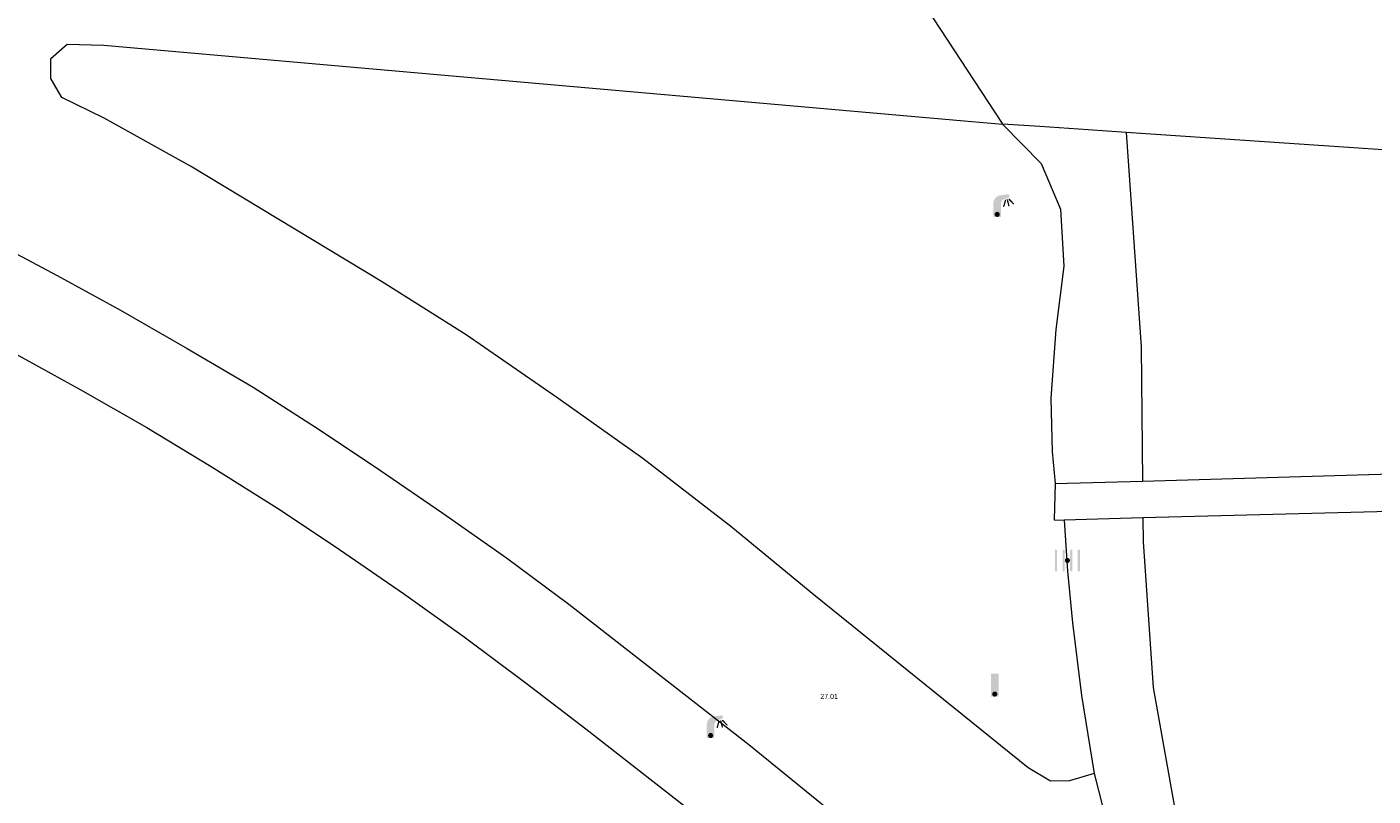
# Model space of a CAD drawing. Header units: metres. Extents: x 197457 to 198138, y 353986 to 354984.
# Tile 55 of 217: x 197853 to 197879, y 354062 to 354077. Entities that reach past the tile are written whole.
import ezdxf

# ---------------------------------------------------------------- set-up
doc = ezdxf.new("R2010")
doc.units = ezdxf.units.M
doc.header["$MEASUREMENT"] = 0
for name, color, linetype, lineweight in [('Grens maaiveld', 253, 'Continuous', 0), ('Hoogtepunt', 7, 'Continuous', 0), ('kant verharding', 7, 'Continuous', 0), ('vlakafsluiter', 1, 'Continuous', 0)]:
    doc.layers.add(name, color=color, linetype=linetype, lineweight=lineweight)
for name, color, linetype, lineweight, true_color in [('kolk', 7, 'Continuous', 0, 0x104b6e), ('lichtmast', 7, 'Continuous', 0, 0x104b6e), ('verkeersbordpaal', 7, 'Continuous', 0, 0x104b6e)]:
    doc.layers.add(name, color=color, linetype=linetype, lineweight=lineweight, true_color=true_color)
doc.styles.add('Style-WORKING', font='WORKING.shx')

# ---------------------------------------------------------------- blocks, each defined once
blk = doc.blocks.new('kolk')
at = {"layer": 'kolk', "linetype": 'Continuous', "lineweight": 0, "true_color": 0xbd2877}
for points in [[(-0.489, -0.425), (-0.489, 0), (-0.489, 0.425), (-0.404, 0.425), (-0.404, 0), (-0.404, -0.425)], [(-0.191, -0.425), (-0.191, 0), (-0.191, 0.425), (-0.106, 0.425), (-0.106, 0), (-0.106, -0.425)], [(0.106, -0.425), (0.106, 0), (0.106, 0.425), (0.191, 0.425), (0.191, 0), (0.191, -0.425)], [(0.404, -0.425), (0.404, 0), (0.404, 0.425), (0.489, 0.425), (0.489, 0), (0.489, -0.425)]]:
    blk.add_hatch(color=232, dxfattribs=at).paths.add_polyline_path(points)
at = {"layer": 'kolk', "linetype": 'Continuous', "lineweight": 0, "true_color": 0x681648}
blk.add_hatch(color=219, dxfattribs=at).paths.add_polyline_path([(0.1, 0, 1), (-0.1, 0, 1)])
blk = doc.blocks.new('lichtmast')
at = {"layer": 'lichtmast', "linetype": 'Continuous', "lineweight": 0, "true_color": 0xbd2877}
for points in [[(0.15, 0.419, -0.344151), (0.301, 0.613), (0.428, 0.645, 0.960861), (0.398, 0.791), (0.101, 0.742, 0.366629), (-0.15, 0.446), (-0.15, -0.1), (0, -0.1, -0.414214), (-0.1, 0, -1), (0.1, 0, -0.414214), (0, -0.1), (0.15, -0.1)], [(0.351, 0.55, 1), (0.303, 0.564), (0.234, 0.323, 1), (0.283, 0.31)], [(0.424, 0.581, 1), (0.376, 0.569), (0.436, 0.326, 1), (0.485, 0.339)], [(0.489, 0.61, 1), (0.453, 0.575), (0.626, 0.396, 1), (0.662, 0.43)]]:
    blk.add_hatch(color=232, dxfattribs=at).paths.add_polyline_path(points)
at = {"layer": 'lichtmast', "linetype": 'Continuous', "lineweight": 0, "true_color": 0x681648}
blk.add_hatch(color=219, dxfattribs=at).paths.add_polyline_path([(-0.1, 0, 1), (0.1, 0, 1)])
blk = doc.blocks.new('paal')
at = {"layer": 'verkeersbordpaal', "linetype": 'Continuous', "lineweight": 0, "true_color": 0xbd2877}
blk.add_hatch(color=232, dxfattribs=at).paths.add_polyline_path([(0.15, 0.8), (-0.15, 0.8), (-0.15, -0.1), (0, -0.1, -0.414214), (-0.1, 0, -1), (0.1, 0, -0.414214), (0, -0.1), (0.15, -0.1)])
at = {"layer": 'verkeersbordpaal', "linetype": 'Continuous', "lineweight": 0, "true_color": 0x681648}
blk.add_hatch(color=219, dxfattribs=at).paths.add_polyline_path([(-0.1, 0, 1), (0.1, 0, 1)])

msp = doc.modelspace()

# ---------------------------------------------------------------- linework, layer by layer
at = {"layer": 'Grens maaiveld', "linetype": 'Continuous', "lineweight": 0}
for p, q in [((197872.639, 354075.248), (197871.906, 354075.294)), ((197873.586, 354075.18), (197872.639, 354075.248)), ((197874.335, 354075.126), (197873.586, 354075.18)), ((197882.99, 354074.543), (197874.335, 354075.126)), ((197874.864, 354064.218), (197875.406, 354061.198))]:
    msp.add_line(p, q, dxfattribs=at)
at = {"layer": 'Grens maaiveld', "linetype": 'Continuous', "lineweight": 0, "flags": 128}
for points in [[(197874.335, 354075.126), (197874.631, 354070.914), (197874.658, 354068.276)], [(197874.665, 354067.55), (197874.67, 354067.082), (197874.864, 354064.218)]]:
    msp.add_lwpolyline(points, dxfattribs=at)
at = {"layer": 'kant verharding', "linetype": 'Continuous', "lineweight": 0}
for p, q in [((197854.242, 354076.847), (197863.252, 354076.055)), ((197863.252, 354076.055), (197871.299, 354075.347)), ((197871.299, 354075.347), (197871.906, 354075.294)), ((197859.7, 354072.198), (197855.942, 354074.466)), ((197857.172, 354070.12), (197858.473, 354069.292)), ((197874.658, 354068.276), (197880.651, 354068.451)), ((197872.938, 354068.226), (197874.658, 354068.276)), ((197857.709, 354067.711), (197858.875, 354066.928)), ((197880.654, 354067.707), (197874.665, 354067.55)), ((197874.665, 354067.55), (197873.116, 354067.509)), ((197872.406, 354062.64), (197868.194, 354066.037)), ((197863.377, 354065.853), (197866.917, 354063.099)), ((197873.456, 354064.058), (197873.709, 354062.529)), ((197863.715, 354063.405), (197866.081, 354061.555))]:
    msp.add_line(p, q, dxfattribs=at)
at = {"layer": 'kant verharding', "linetype": 'Continuous', "lineweight": 0, "flags": 128}
for points in [[(197838.892, 354077.158), (197839.169, 354077.155), (197840.591, 354077.011), (197842.14, 354076.738), (197843.538, 354076.407), (197845.062, 354075.971), (197846.424, 354075.499), (197847.845, 354074.946), (197849.209, 354074.373), (197850.625, 354073.721), (197851.915, 354073.066), (197853.32, 354072.314), (197854.566, 354071.633), (197855.877, 354070.879), (197857.172, 354070.12)], [(197853.416, 354076.773), (197853.516, 354076.863), (197854.242, 354076.847)], [(197855.942, 354074.466), (197854.244, 354075.412), (197853.413, 354075.819), (197853.197, 354076.189), (197853.201, 354076.58), (197853.416, 354076.773)], [(197839.093, 354075.818), (197839.157, 354075.394), (197839.836, 354075.342), (197841.291, 354075.121), (197842.779, 354074.798), (197844.217, 354074.398), (197845.635, 354073.932), (197847.001, 354073.407), (197848.424, 354072.823), (197849.702, 354072.227), (197851.133, 354071.516), (197852.442, 354070.813), (197853.772, 354070.075), (197855.084, 354069.329), (197856.348, 354068.561), (197857.709, 354067.711)], [(197871.906, 354075.294), (197872.663, 354074.519), (197873.041, 354073.621), (197873.107, 354072.501), (197872.953, 354071.258), (197872.853, 354069.903)], [(197868.194, 354066.037), (197866.566, 354067.382), (197864.833, 354068.719), (197863.162, 354069.906), (197861.364, 354071.153), (197859.7, 354072.198)], [(197872.853, 354069.903), (197872.853, 354069.899), (197872.881, 354068.86), (197872.938, 354068.226)], [(197858.473, 354069.292), (197859.679, 354068.486), (197860.901, 354067.646), (197862.152, 354066.767), (197863.377, 354065.853)], [(197872.938, 354068.226), (197872.921, 354067.512), (197873.116, 354067.509)], [(197873.116, 354067.509), (197873.183, 354066.503), (197873.282, 354065.489), (197873.456, 354064.058)], [(197858.875, 354066.928), (197860.129, 354066.068), (197861.325, 354065.212), (197862.544, 354064.303), (197863.715, 354063.405)], [(197866.917, 354063.099), (197869.384, 354061.089), (197870.721, 354059.913), (197872.068, 354058.696), (197873.419, 354057.333), (197874.645, 354055.985), (197875.658, 354054.792)], [(197873.709, 354062.529), (197873.218, 354062.385), (197872.846, 354062.376), (197872.406, 354062.64)]]:
    msp.add_lwpolyline(points, dxfattribs=at)
at = {"layer": 'vlakafsluiter', "linetype": 'Continuous', "lineweight": 0}
for p, q in [((197869.782, 354078.531), (197871.9, 354075.303)), ((197871.9, 354075.303), (197871.906, 354075.294)), ((197873.709, 354062.529), (197875.658, 354054.792))]:
    msp.add_line(p, q, dxfattribs=at)

# ---------------------------------------------------------------- block references
at = {"layer": 'kolk', "linetype": 'Continuous', "lineweight": 0, "xscale": 0.5, "yscale": 0.5}
msp.add_blockref('kolk', (197873.18, 354066.715), dxfattribs=at)
at = {"layer": 'lichtmast', "linetype": 'Continuous', "lineweight": 0, "xscale": 0.5, "yscale": 0.5}
for p in [(197871.8, 354073.519), (197866.167, 354063.274)]:
    msp.add_blockref('lichtmast', p, dxfattribs=at)
at = {"layer": 'verkeersbordpaal', "linetype": 'Continuous', "lineweight": 0, "xscale": 0.5, "yscale": 0.5}
msp.add_blockref('paal', (197871.752, 354064.088), dxfattribs=at)

# ---------------------------------------------------------------- texts
at = {"layer": 'Hoogtepunt', "linetype": 'Continuous', "lineweight": 0, "style": 'Style-WORKING'}
msp.add_text('27.01', height=0.1, dxfattribs=at).set_placement((197868.324, 354063.992))
msp.add_text('27.01', height=0.1, dxfattribs=at).set_placement((197868.324, 354063.992))

doc.saveas('drawing.dxf')
